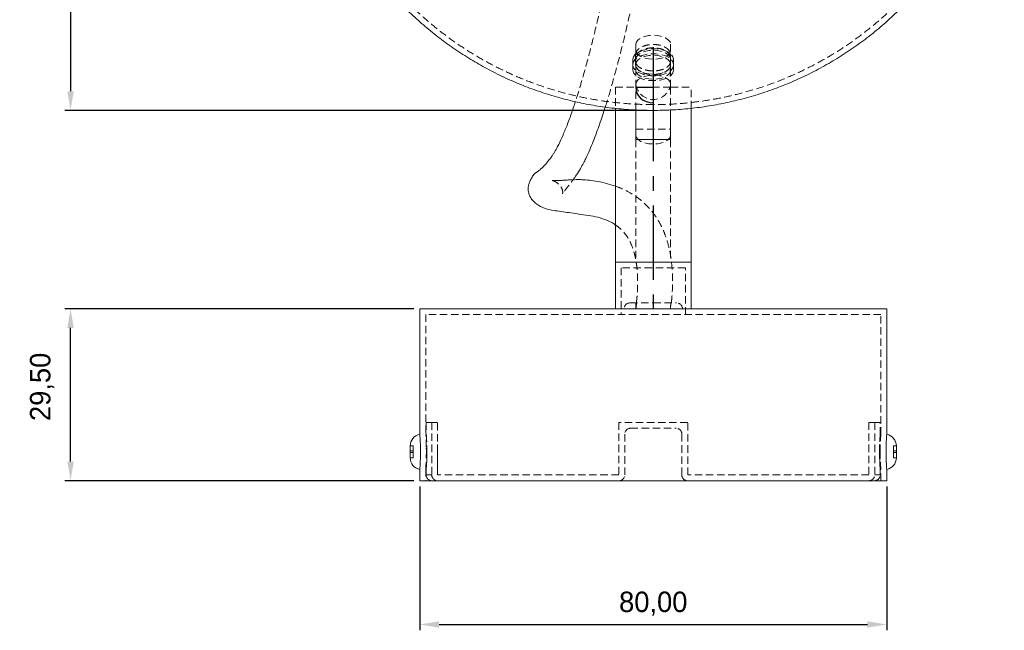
# Model space of a CAD drawing. Header units: millimetres. Extents: x 221 to 745, y 255 to 728.
# Tile 1 of 7: x 267 to 436, y 255 to 359. Entities that reach past the tile are written whole.
import ezdxf

# ---------------------------------------------------------------- set-up
doc = ezdxf.new("R2010")
doc.units = ezdxf.units.MM
doc.header["$PDSIZE"] = -1
doc.linetypes.add('CENTERX2', pattern=[20.32, 12.7, -2.54, 2.54, -2.54])
doc.linetypes.add('HIDDEN', pattern=[1.905, 1.27, -0.635])
doc.dimstyles.new('ISO-25', dxfattribs={"dimtxt": 2.5, "dimasz": 2.5, "dimexe": 1.25, "dimexo": 0.625, "dimtad": 1, "dimtxsty": 'Standard', "dimcen": 2.5, "dimadec": 0, "dimazin": 0, "dimtfac": 1, "dimtmove": 0, "dimatfit": 3, "dimfxl": 1, "dimarcsym": 0})

# ---------------------------------------------------------------- blocks, each defined once
blk = doc.blocks.new('*D5')
at = {"color": 0, "lineweight": -2, "transparency": 16777216}
for p, q in [((374.12, 464.15), (275.18, 464.15)), ((276.18, 460.85), (276.18, 347.17)), ((375.01, 343.87), (275.18, 343.87))]:
    blk.add_line(p, q, dxfattribs=at)
at = {"color": 0, "transparency": 16777216}
for points in [[(275.63, 460.85), (276.73, 460.85), (276.18, 464.15)], [(275.63, 347.17), (276.73, 347.17), (276.18, 343.87)]]:
    blk.add_solid(points, dxfattribs=at)
at = {"layer": 'Defpoints', "color": 0, "transparency": 16777216}
for p in [(375.12, 464.15), (276.18, 343.87), (376.01, 343.87)]:
    blk.add_point(p, dxfattribs=at)
at = {"color": 0, "transparency": 16777216, "insert": (269.76, 403.67), "char_height": 3.5, "attachment_point": 5, "rotation": 90}
blk.add_mtext('120', dxfattribs=at)
blk = doc.blocks.new('*D7')
at = {"color": 0, "lineweight": -2, "transparency": 16777216}
for p, q in [((336.03, 279.36), (336.03, 254.71)), ((416.03, 279.36), (416.03, 254.71)), ((339.33, 255.71), (412.73, 255.71))]:
    blk.add_line(p, q, dxfattribs=at)
at = {"color": 0, "transparency": 16777216}
for points in [[(339.33, 256.26), (339.33, 255.16), (336.03, 255.71)], [(412.73, 256.26), (412.73, 255.16), (416.03, 255.71)]]:
    blk.add_solid(points, dxfattribs=at)
at = {"layer": 'Defpoints', "color": 0, "transparency": 16777216}
for p in [(336.03, 280.36), (416.03, 280.36), (416.03, 255.71)]:
    blk.add_point(p, dxfattribs=at)
at = {"color": 0, "transparency": 16777216, "insert": (376.03, 259.27), "char_height": 3.5, "attachment_point": 5}
blk.add_mtext('80,00', dxfattribs=at)
blk = doc.blocks.new('*D8')
at = {"color": 0, "lineweight": -2, "transparency": 16777216}
for p, q in [((335.03, 309.86), (275.18, 309.86)), ((276.18, 283.66), (276.18, 306.56)), ((335.03, 280.36), (275.18, 280.36))]:
    blk.add_line(p, q, dxfattribs=at)
at = {"color": 0, "transparency": 16777216}
for points in [[(275.63, 306.56), (276.73, 306.56), (276.18, 309.86)], [(275.63, 283.66), (276.73, 283.66), (276.18, 280.36)]]:
    blk.add_solid(points, dxfattribs=at)
at = {"layer": 'Defpoints', "color": 0, "transparency": 16777216}
for p in [(276.18, 309.86), (336.03, 309.86), (336.03, 280.36)]:
    blk.add_point(p, dxfattribs=at)
at = {"color": 0, "transparency": 16777216, "insert": (271.3, 296.46), "char_height": 3.5, "attachment_point": 5, "rotation": 90}
blk.add_mtext('29,50', dxfattribs=at)

msp = doc.modelspace()

# ---------------------------------------------------------------- linework, layer by layer
at = {"color": 7, "linetype": 'HIDDEN', "lineweight": 0}
for p, q in [((373.058, 354.184), (373.058, 355.221)), ((379.008, 355.221), (379.008, 354.184)), ((372.558, 351.619), (372.558, 352.655)), ((373.058, 351.619), (373.058, 354.184)), ((379.008, 352.295), (379.008, 354.184)), ((379.508, 352.655), (379.508, 351.619)), ((372.558, 350.763), (372.558, 351.619)), ((373.008, 352.295), (373.008, 351.692)), ((373.058, 350.763), (373.058, 351.619)), ((379.008, 352.295), (379.008, 351.692)), ((379.008, 351.619), (379.008, 351.692)), ((379.008, 351.619), (379.008, 350.763)), ((379.508, 350.763), (379.508, 351.619)), ((373.058, 347.86), (373.058, 350.763)), ((379.008, 347.86), (379.008, 350.763)), ((369.533, 347.86), (373.058, 347.86)), ((369.533, 347.86), (369.533, 344.235)), ((373.058, 343.953), (373.058, 347.86)), ((379.008, 347.86), (373.058, 347.86)), ((379.008, 347.86), (379.008, 343.948)), ((379.008, 347.86), (382.533, 347.86)), ((382.533, 344.232), (382.533, 347.86)), ((373.058, 340.68), (379.008, 340.68)), ((373.058, 338.86), (373.058, 317.86)), ((379.008, 338.86), (379.008, 317.86)), ((382.533, 317.87), (369.533, 317.87)), ((376.033, 317.85), (382.533, 317.85)), ((381.533, 316.86), (370.533, 316.86)), ((370.533, 316.86), (370.533, 308.86)), ((381.533, 308.86), (381.533, 316.86)), ((372.033, 310.86), (376.033, 310.86)), ((373.144, 310.932), (373.033, 309.86)), ((373.033, 310.86), (373.033, 309.86)), ((376.033, 310.86), (380.033, 310.86)), ((415.033, 308.86), (337.033, 308.86)), ((337.033, 308.86), (337.033, 288.304)), ((415.033, 288.269), (415.033, 308.86)), ((338.068, 290.36), (337.13, 290.36)), ((337.13, 290.36), (337.13, 288.27)), ((338.068, 290.36), (338.068, 281.36)), ((339.073, 290.36), (338.068, 290.36)), ((338.073, 290.36), (338.073, 281.36)), ((339.073, 281.36), (339.073, 290.36)), ((370.133, 290.36), (370.133, 281.36)), ((381.933, 290.36), (370.133, 290.36)), ((381.933, 281.36), (381.933, 290.36)), ((413.977, 290.36), (412.989, 290.36)), ((412.989, 290.36), (412.989, 281.36)), ((413.977, 290.36), (413.977, 281.36)), ((414.923, 290.36), (413.977, 290.36)), ((413.989, 290.36), (413.989, 281.36)), ((414.923, 288.271), (414.923, 290.36)), ((372.133, 289.36), (379.933, 289.36)), ((337.133, 288.307), (337.033, 288.307)), ((339.076, 288.307), (339.073, 288.307)), ((339.076, 285.307), (339.076, 288.307)), ((371.133, 288.36), (371.133, 281.36)), ((380.933, 281.36), (380.933, 288.36)), ((415.033, 288.307), (414.92, 288.307)), ((334.876, 286.32), (334.376, 286.32)), ((334.876, 285.516), (334.376, 285.516)), ((334.876, 285.217), (334.376, 285.217)), ((334.876, 286.32), (334.876, 285.516)), ((334.876, 285.516), (334.876, 285.217)), ((334.876, 285.217), (334.876, 284.288)), ((336.145, 285.307), (336.143, 285.144)), ((337.148, 285.307), (337.146, 285.144)), ((337.247, 285.307), (337.244, 285.567)), ((339.076, 282.307), (339.076, 285.307)), ((414.919, 285.471), (414.923, 284.644)), ((415.922, 285.471), (415.926, 284.644)), ((417.189, 286.32), (417.689, 286.32)), ((417.189, 286.32), (417.189, 285.516)), ((417.189, 285.516), (417.689, 285.516)), ((417.189, 285.516), (417.189, 285.217)), ((417.189, 285.217), (417.689, 285.217)), ((417.189, 285.217), (417.189, 284.288)), ((417.689, 285.516), (417.689, 286.32)), ((417.689, 285.398), (417.689, 285.516)), ((417.689, 285.217), (417.689, 285.217)), ((417.689, 284.288), (417.689, 285.217)), ((334.876, 284.288), (334.376, 284.288)), ((417.189, 284.288), (417.689, 284.288)), ((337.033, 282.346), (337.033, 280.36)), ((337.13, 282.312), (337.13, 281.36)), ((339.073, 282.307), (339.076, 282.307)), ((414.923, 281.36), (414.923, 282.315)), ((414.923, 282.307), (415.033, 282.307)), ((415.033, 280.36), (415.033, 282.31)), ((338.073, 281.36), (337.13, 281.36)), ((370.133, 281.36), (339.073, 281.36)), ((412.989, 281.36), (381.933, 281.36)), ((413.977, 281.36), (414.923, 281.36))]:
    msp.add_line(p, q, dxfattribs=at)
at = {"color": 7, "linetype": 'CENTERX2'}
for p, q in [((376.033, 354.703), (376.033, 345.335)), ((376.033, 347.86), (376.033, 309.86))]:
    msp.add_line(p, q, dxfattribs=at)
at = {"color": 7, "linetype": 'Continuous'}
for p, q in [((373.058, 347.86), (376.033, 347.86)), ((376.033, 347.86), (376.033, 345.169))]:
    msp.add_line(p, q, dxfattribs=at)
at = {"color": 7, "linetype": 'Continuous', "lineweight": 15}
for p, q in [((369.533, 344.235), (369.533, 317.87)), ((382.533, 317.87), (382.533, 344.232)), ((373.058, 338.86), (373.058, 343.953)), ((379.008, 343.948), (379.008, 338.86)), ((373.058, 338.86), (379.008, 338.86)), ((369.533, 317.85), (369.533, 309.86)), ((376.033, 317.86), (369.543, 317.86)), ((382.523, 317.86), (376.033, 317.86)), ((382.533, 309.86), (382.533, 317.85)), ((336.033, 309.86), (336.033, 288.304)), ((416.033, 309.86), (336.033, 309.86)), ((416.033, 288.269), (416.033, 309.86)), ((417.689, 285.217), (417.689, 285.398)), ((334.376, 284.295), (334.376, 284.288)), ((417.689, 284.295), (417.689, 284.288)), ((336.033, 282.346), (336.033, 280.36)), ((416.033, 280.36), (416.033, 282.311)), ((416.033, 280.36), (336.033, 280.36))]:
    msp.add_line(p, q, dxfattribs=at)
at = {"color": 8, "linetype": 'Continuous', "lineweight": 15}
for p, q in [((369.533, 317.87), (376.033, 317.87)), ((382.533, 317.85), (369.533, 317.85)), ((376.033, 317.87), (382.533, 317.87))]:
    msp.add_line(p, q, dxfattribs=at)
at = {"color": 7, "linetype": 'HIDDEN', "lineweight": 0, "flags": 128}
for points in [[(373.058, 355.221), (373.159, 355.62), (373.456, 355.991), (373.929, 356.311), (374.545, 356.556), (375.263, 356.71), (376.033, 356.762), (376.803, 356.71), (377.52, 356.556), (378.136, 356.311), (378.609, 355.991), (378.906, 355.62), (379.008, 355.221)], [(372.558, 352.655), (372.659, 353.086), (372.956, 353.491), (373.432, 353.849), (374.059, 354.136), (374.8, 354.338), (375.614, 354.442), (376.452, 354.442), (377.265, 354.338), (378.007, 354.136), (378.634, 353.849), (379.11, 353.491), (379.407, 353.086), (379.508, 352.655)], [(372.558, 351.799), (372.659, 352.23), (372.956, 352.636), (373.432, 352.993), (374.059, 353.281), (374.8, 353.483), (375.614, 353.587), (376.452, 353.587), (377.265, 353.483), (378.007, 353.281), (378.634, 352.993), (379.11, 352.636), (379.407, 352.23), (379.508, 351.799)], [(373.058, 352.655), (373.159, 353.054), (373.456, 353.425), (373.929, 353.745), (374.545, 353.99), (375.263, 354.144), (376.033, 354.196), (376.803, 354.144), (377.52, 353.99), (378.136, 353.745), (378.609, 353.425), (378.906, 353.054), (379.008, 352.655)], [(379.008, 354.184), (378.906, 353.786), (378.609, 353.414), (378.136, 353.095), (377.52, 352.85), (376.803, 352.696), (376.033, 352.643), (375.263, 352.696), (374.545, 352.85), (373.929, 353.095), (373.456, 353.414), (373.159, 353.786), (373.058, 354.184)], [(373.058, 351.799), (373.159, 352.198), (373.456, 352.57), (373.929, 352.889), (374.545, 353.134), (375.263, 353.288), (376.033, 353.341), (376.803, 353.288), (377.52, 353.134), (378.136, 352.889), (378.609, 352.57), (378.906, 352.198), (379.008, 351.799)], [(379.508, 351.619), (379.407, 351.188), (379.11, 350.782), (378.634, 350.425), (378.007, 350.137), (377.265, 349.935), (376.452, 349.831), (375.614, 349.831), (374.8, 349.935), (374.059, 350.137), (373.432, 350.425), (372.956, 350.782), (372.659, 351.188), (372.558, 351.619)], [(379.008, 351.619), (378.906, 351.22), (378.609, 350.848), (378.136, 350.529), (377.52, 350.284), (376.803, 350.13), (376.033, 350.077), (375.263, 350.13), (374.545, 350.284), (373.929, 350.529), (373.456, 350.848), (373.159, 351.22), (373.058, 351.619)], [(379.508, 350.763), (379.407, 350.332), (379.11, 349.927), (378.634, 349.569), (378.007, 349.282), (377.265, 349.08), (376.452, 348.976), (375.614, 348.976), (374.8, 349.08), (374.059, 349.282), (373.432, 349.569), (372.956, 349.927), (372.659, 350.332), (372.558, 350.763)], [(379.008, 350.763), (378.906, 350.364), (378.609, 349.993), (378.136, 349.673), (377.52, 349.428), (376.803, 349.274), (376.033, 349.222), (375.263, 349.274), (374.545, 349.428), (373.929, 349.673), (373.456, 349.993), (373.159, 350.364), (373.058, 350.763)], [(373.058, 348.378), (373.159, 348.777), (373.456, 349.149), (373.929, 349.468), (374.545, 349.713), (375.263, 349.867), (376.033, 349.92), (376.803, 349.867), (377.52, 349.713), (378.136, 349.468), (378.609, 349.149), (378.906, 348.777), (379.008, 348.378)], [(379.008, 339.644), (378.906, 339.245), (378.609, 338.873), (378.136, 338.554), (377.52, 338.309), (376.803, 338.155), (376.033, 338.103), (375.263, 338.155), (374.545, 338.309), (373.929, 338.554), (373.456, 338.873), (373.159, 339.245), (373.058, 339.644)], [(337.133, 288.27), (337.132, 288.288), (337.152, 288.008), (337.188, 287.424), (337.224, 286.601), (337.244, 285.631), (337.239, 284.627), (337.212, 283.701), (337.174, 282.954), (337.142, 282.471), (337.13, 282.307), (337.144, 282.482), (337.176, 282.973), (337.215, 283.728), (337.242, 284.662), (337.247, 285.307), (337.247, 285.307)]]:
    msp.add_lwpolyline(points, dxfattribs=at)
at = {"color": 7, "linetype": 'Continuous', "flags": 128}
msp.add_lwpolyline([(373.058, 347.86), (373.085, 347.343), (373.235, 346.842), (373.499, 346.377), (373.868, 345.967), (374.326, 345.629), (374.854, 345.377), (375.431, 345.222), (376.033, 345.169)], dxfattribs=at)
at = {"color": 7, "linetype": 'HIDDEN', "lineweight": 0}
for centre, radius, start, end in [((376.033, 348.754), 2.999, 187.19734, 352.80266), ((372.033, 309.86), 1, 90, 180), ((380.033, 309.86), 1, 0, 90), ((372.133, 288.36), 1, 90, 180), ((379.933, 288.36), 1, 0, 90), ((338.13, 281.36), 1, 180, 270), ((370.133, 281.36), 1, 270, 0), ((381.933, 281.36), 1, 180, 270), ((413.923, 281.36), 1, 270, 0)]:
    msp.add_arc(centre, radius, start, end, dxfattribs=at)
at = {"color": 7, "linetype": 'Continuous', "lineweight": 15}
for centre, radius, start, end in [((369.543, 317.87), 0.01, 180, 270), ((369.543, 317.85), 0.01, 90, 180), ((382.523, 317.87), 0.01, 270, 0), ((382.523, 317.85), 0.01, 0, 90), ((336.376, 286.337), 2, 99.87732, 180), ((415.689, 286.337), 2, 359.99984, 80.01373), ((336.376, 284.278), 2, 179.99724, 259.96663), ((415.689, 284.278), 2, 279.89299, 0.00276)]:
    msp.add_arc(centre, radius, start, end, dxfattribs=at)
for points, knots in [([(376.008, 343.872), (377.03, 343.887), (379.144, 343.918), (382.342, 344.178), (385.595, 344.61), (388.827, 345.222), (392.027, 346.011), (395.184, 346.976), (398.29, 348.115), (401.332, 349.425), (404.302, 350.902), (407.188, 352.542), (409.983, 354.34), (412.675, 356.291), (415.256, 358.388), (417.717, 360.625), (420.051, 362.994), (422.249, 365.487), (424.305, 368.097), (426.213, 370.813), (427.967, 373.628), (429.561, 376.533), (430.991, 379.517), (432.254, 382.572), (433.345, 385.686), (434.263, 388.852), (435.005, 392.057), (435.569, 395.294), (435.956, 398.551), (436.165, 401.819), (436.195, 405.089), (436.048, 408.349), (435.725, 411.592), (435.228, 414.808), (434.559, 417.987), (433.721, 421.12), (432.716, 424.199), (431.549, 427.216), (430.224, 430.162), (428.744, 433.029), (427.114, 435.809), (425.34, 438.496), (423.426, 441.081), (421.379, 443.559), (419.203, 445.923), (416.905, 448.167), (414.491, 450.284), (411.968, 452.27), (409.342, 454.118), (406.619, 455.825), (403.809, 457.385), (400.916, 458.793), (397.949, 460.046), (394.916, 461.141), (391.823, 462.072), (388.68, 462.838), (385.495, 463.434), (382.275, 463.859), (379.031, 464.11), (375.771, 464.186), (372.504, 464.085), (369.24, 463.805), (365.989, 463.348), (362.761, 462.712), (359.567, 461.9), (356.415, 460.911), (353.318, 459.75), (350.284, 458.417), (347.325, 456.919), (344.45, 455.257), (341.669, 453.438), (338.991, 451.468), (336.426, 449.351), (333.981, 447.097), (331.665, 444.711), (329.485, 442.202), (327.448, 439.578), (325.56, 436.847), (323.827, 434.02), (322.255, 431.104), (320.847, 428.11), (319.607, 425.047), (318.538, 421.925), (317.644, 418.754), (316.925, 415.543), (316.384, 412.304), (316.021, 409.044), (315.836, 405.775), (315.83, 402.507), (316, 399.248), (316.346, 396.008), (316.866, 392.797), (317.558, 389.624), (318.418, 386.497), (319.445, 383.425), (320.633, 380.418), (321.979, 377.482), (323.479, 374.626), (325.128, 371.858), (326.922, 369.184), (328.853, 366.612), (330.918, 364.149), (333.111, 361.801), (335.425, 359.574), (337.853, 357.473), (340.391, 355.506), (343.03, 353.676), (345.764, 351.989), (348.586, 350.449), (351.489, 349.06), (354.465, 347.828), (357.507, 346.755), (360.607, 345.846), (363.756, 345.103), (366.946, 344.528), (370.169, 344.128), (373.194, 343.908), (375.143, 343.883), (376.008, 343.872)], [0, 0, 0, 0, 0.0081153, 0.016776, 0.0254562, 0.0341551, 0.0428716, 0.0516046, 0.0603525, 0.0691137, 0.077886, 0.0866675, 0.0954561, 0.1042494, 0.1130454, 0.1218419, 0.1306371, 0.1394289, 0.1482156, 0.1569958, 0.1657679, 0.1745307, 0.183283, 0.1920241, 0.200753, 0.2094692, 0.218172, 0.2268612, 0.2355364, 0.2441975, 0.2528443, 0.2614771, 0.2700959, 0.2787009, 0.2872926, 0.2958712, 0.3044373, 0.3129916, 0.3215348, 0.3300676, 0.3385909, 0.3471059, 0.3556135, 0.364115, 0.3726118, 0.3811052, 0.3895969, 0.3980884, 0.4065814, 0.4150778, 0.4235793, 0.432088, 0.4406056, 0.4491339, 0.4576749, 0.46623, 0.4748009, 0.4833889, 0.4919949, 0.5006198, 0.509264, 0.5179276, 0.5266103, 0.5353116, 0.5440304, 0.5527655, 0.5615153, 0.570278, 0.5790517, 0.5878343, 0.5966236, 0.6054174, 0.6142135, 0.62301, 0.6318048, 0.640596, 0.649382, 0.6581612, 0.6669321, 0.6756936, 0.6844445, 0.693184, 0.7019112, 0.7106256, 0.7193267, 0.728014, 0.7366873, 0.7453465, 0.7539916, 0.7626225, 0.7712394, 0.7798426, 0.7884325, 0.7970094, 0.805574, 0.8141267, 0.8226685, 0.8312, 0.8397221, 0.848236, 0.8567428, 0.8652436, 0.8737398, 0.8822329, 0.8907245, 0.8992161, 0.9077094, 0.9162064, 0.9247088, 0.9332185, 0.9417374, 0.9502674, 0.9588101, 0.9673673, 0.9759404, 0.9845307, 0.9931392, 1, 1, 1, 1]), ([(362.691, 345.384), (362.454, 344.666), (361.986, 343.249), (361.216, 341.181), (360.447, 339.327), (359.753, 337.871), (359.218, 336.893), (358.844, 336.307), (358.511, 335.82), (358.018, 335.153), (357.445, 334.49), (356.917, 333.963), (356.549, 333.627), (356.247, 333.395), (356.015, 333.232), (356.007, 333.246), (355.822, 333.134), (355.601, 332.927), (355.195, 332.356), (354.882, 331.709), (354.714, 331.272), (354.632, 330.918), (354.582, 330.507), (354.616, 329.81), (354.949, 328.959), (355.659, 328.039), (356.868, 327.236), (358.277, 326.813), (359.642, 326.62), (360.898, 326.453), (362.208, 326.237), (363.751, 326.019), (365.265, 325.814), (366.878, 325.495), (368.289, 324.958), (369.197, 324.498), (369.504, 324.268), (369.533, 324.246)], [0, 0, 0, 0, 0.0538458, 0.106276, 0.1492279, 0.183574, 0.2043583, 0.2134511, 0.2220792, 0.2368893, 0.259268, 0.2731213, 0.2879308, 0.3007402, 0.3113777, 0.3256738, 0.3298799, 0.3373575, 0.3537184, 0.375463, 0.3934819, 0.4036133, 0.4111038, 0.4286038, 0.4514324, 0.4731771, 0.5150621, 0.5680427, 0.6238697, 0.6850698, 0.7444959, 0.7988221, 0.8613206, 0.9186113, 0.9728674, 0.9974744, 1, 1, 1, 1]), ([(362.283, 331.979), (362.479, 332.248), (362.913, 332.843), (363.53, 333.83), (364.06, 334.788), (364.843, 336.369), (365.797, 338.637), (366.878, 341.563), (367.491, 343.471), (367.807, 344.451)], [0, 0, 0, 0, 0.0671714, 0.1481233, 0.2200766, 0.2793342, 0.504595, 0.7455641, 1, 1, 1, 1]), ([(369.533, 330.884), (369.02, 331.053), (367.992, 331.391), (366.51, 331.707), (365.085, 331.916), (363.863, 332.006), (362.761, 332.008), (361.778, 331.96), (360.897, 331.905), (360.19, 331.87), (359.624, 331.858), (359.174, 331.866), (358.881, 331.873), (358.721, 331.875), (358.711, 331.871), (358.708, 331.869)], [0, 0, 0, 0, 0.1020855, 0.2048538, 0.2979011, 0.3935582, 0.4691993, 0.5551072, 0.6331326, 0.6997578, 0.7610925, 0.8317438, 0.908727, 0.9695802, 1, 1, 1, 1]), ([(336.035, 282.346), (336.035, 282.335), (336.032, 282.294), (336.052, 282.571), (336.089, 283.147), (336.127, 283.991), (336.148, 284.977), (336.143, 286), (336.115, 286.947), (336.075, 287.702), (336.04, 288.212), (336.035, 288.274), (336.033, 288.304)], [0, 0, 0, 0, 0.0366348, 0.1436922, 0.2508594, 0.3582895, 0.4657266, 0.5729018, 0.6799557, 0.7872173, 0.8946921, 1, 1, 1, 1]), ([(415.92, 285.307), (415.923, 285.644), (415.928, 286.317), (415.963, 287.217), (416.002, 287.889), (416.03, 288.272), (416.03, 288.27), (416.03, 288.269)], [0, 0, 0, 0, 0.2144268, 0.4288389, 0.6436304, 0.8586705, 1, 1, 1, 1]), ([(334.376, 284.295), (334.376, 284.319), (334.376, 284.374), (334.376, 284.569), (334.376, 284.852), (334.376, 285.115), (334.376, 285.347), (334.376, 285.581), (334.376, 285.874), (334.376, 286.135), (334.376, 286.308), (334.376, 286.326), (334.376, 286.335)], [0, 0, 0, 0, 0.0906385, 0.2017569, 0.3149734, 0.429964, 0.4681356, 0.5459722, 0.6616814, 0.7772396, 0.891794, 1, 1, 1, 1]), ([(416.032, 282.311), (416.032, 282.31), (416.037, 282.253), (416.022, 282.454), (415.99, 282.923), (415.949, 283.7), (415.924, 284.538), (415.921, 285.091), (415.92, 285.307)], [0, 0, 0, 0, 0.0041048, 0.2182272, 0.4323445, 0.6469824, 0.8618589, 1, 1, 1, 1]), ([(334.376, 284.291), (334.376, 284.286), (334.376, 284.28), (334.376, 284.287), (334.376, 284.288)], [0, 0, 0, 0, 0.8618932, 1, 1, 1, 1])]:
    msp.add_open_spline(points, degree=3, knots=knots, dxfattribs=at)
at = {"color": 7, "linetype": 'HIDDEN', "lineweight": 0}
for points, knots in [([(376.008, 344.872), (377.022, 344.887), (379.118, 344.918), (382.289, 345.178), (385.515, 345.61), (388.719, 346.222), (391.891, 347.011), (395.021, 347.977), (398.097, 349.115), (401.11, 350.425), (404.05, 351.901), (406.906, 353.541), (409.669, 355.338), (412.328, 357.287), (414.876, 359.382), (417.303, 361.616), (419.602, 363.981), (421.764, 366.469), (423.783, 369.073), (425.653, 371.782), (427.368, 374.589), (428.922, 377.483), (430.312, 380.456), (431.533, 383.497), (432.583, 386.596), (433.458, 389.744), (434.157, 392.93), (434.679, 396.145), (435.023, 399.379), (435.188, 402.621), (435.176, 405.862), (434.986, 409.092), (434.621, 412.301), (434.082, 415.481), (433.372, 418.622), (432.494, 421.715), (431.45, 424.751), (430.246, 427.722), (428.883, 430.619), (427.368, 433.436), (425.705, 436.163), (423.899, 438.794), (421.955, 441.322), (419.88, 443.74), (417.678, 446.042), (415.357, 448.221), (412.922, 450.272), (410.38, 452.189), (407.738, 453.967), (405.003, 455.602), (402.182, 457.088), (399.282, 458.421), (396.311, 459.597), (393.277, 460.612), (390.188, 461.463), (387.051, 462.147), (383.876, 462.661), (380.671, 463.003), (377.445, 463.169), (374.208, 463.159), (370.968, 462.972), (367.737, 462.607), (364.523, 462.063), (361.338, 461.342), (358.191, 460.444), (355.093, 459.371), (352.054, 458.127), (349.085, 456.714), (346.196, 455.137), (343.396, 453.4), (340.696, 451.508), (338.104, 449.468), (335.629, 447.287), (333.281, 444.971), (331.065, 442.529), (328.99, 439.969), (327.062, 437.299), (325.287, 434.529), (323.671, 431.667), (322.218, 428.723), (320.931, 425.708), (319.815, 422.63), (318.873, 419.499), (318.106, 416.326), (317.515, 413.121), (317.103, 409.894), (316.869, 406.654), (316.814, 403.411), (316.935, 400.176), (317.233, 396.957), (317.706, 393.765), (318.35, 390.608), (319.164, 387.496), (320.145, 384.437), (321.288, 381.44), (322.591, 378.513), (324.047, 375.665), (325.654, 372.902), (327.406, 370.233), (329.298, 367.665), (331.323, 365.204), (333.477, 362.857), (335.753, 360.63), (338.145, 358.529), (340.647, 356.56), (343.251, 354.728), (345.951, 353.038), (348.74, 351.494), (351.611, 350.102), (354.555, 348.865), (357.566, 347.788), (360.635, 346.873), (363.755, 346.124), (366.916, 345.544), (370.111, 345.139), (373.146, 344.91), (375.114, 344.884), (376.008, 344.872)], [0, 0, 0, 0, 0.0081837, 0.0169177, 0.0256717, 0.0344447, 0.0432359, 0.0520439, 0.0608671, 0.0697038, 0.0785518, 0.0874091, 0.0962734, 0.1051425, 0.114014, 0.1228859, 0.1317561, 0.1406227, 0.1494839, 0.158338, 0.1671837, 0.1760197, 0.1848448, 0.1936582, 0.202459, 0.2112465, 0.2200203, 0.22878, 0.2375254, 0.2462562, 0.2549725, 0.2636744, 0.2723619, 0.2810355, 0.2896954, 0.2983421, 0.3069762, 0.3155983, 0.3242092, 0.3328099, 0.3414011, 0.3499841, 0.35856, 0.3671301, 0.3756959, 0.3842588, 0.3928204, 0.4013826, 0.409947, 0.4185156, 0.4270903, 0.435673, 0.4442657, 0.4528703, 0.4614884, 0.4701219, 0.4787721, 0.4874404, 0.4961275, 0.5048343, 0.513561, 0.5223075, 0.5310733, 0.5398576, 0.5486593, 0.5574769, 0.5663087, 0.5751526, 0.5840066, 0.5928685, 0.601736, 0.6106068, 0.6194788, 0.6283499, 0.6372181, 0.6460815, 0.6549386, 0.6637877, 0.6726275, 0.681457, 0.6902749, 0.6990806, 0.7078733, 0.7166525, 0.7254176, 0.7341685, 0.7429049, 0.7516268, 0.7603342, 0.7690272, 0.7777061, 0.7863712, 0.7950229, 0.8036617, 0.8122884, 0.8209035, 0.829508, 0.8381028, 0.8466888, 0.8552673, 0.8638394, 0.8724067, 0.8809705, 0.8895324, 0.8980942, 0.9066575, 0.9152243, 0.9237964, 0.9323758, 0.9409645, 0.9495642, 0.958177, 0.9668044, 0.975448, 0.9841092, 0.992789, 1, 1, 1, 1]), ([(373.477, 409.014), (373.472, 407.962), (373.464, 405.892), (373.286, 402.547), (373.022, 399.071), (372.659, 395.343), (372.182, 391.219), (371.577, 386.669), (370.86, 381.868), (370.037, 376.885), (369.122, 371.815), (368.097, 366.616), (366.973, 361.381), (365.756, 356.21), (364.631, 351.859), (363.622, 348.358), (363.061, 346.476), (362.724, 345.481), (362.691, 345.384)], [0, 0, 0, 0, 0.0660237, 0.1298859, 0.1908174, 0.2550376, 0.3246824, 0.3993378, 0.4783519, 0.5538269, 0.6311007, 0.7084475, 0.7844995, 0.8577314, 0.9263944, 0.9626251, 0.9963555, 1, 1, 1, 1]), ([(367.807, 344.451), (367.821, 344.493), (368.225, 345.716), (368.972, 348.325), (370.095, 352.413), (371.208, 356.911), (372.284, 361.605), (373.299, 366.402), (374.243, 371.219), (375.105, 375.99), (375.923, 380.912), (376.673, 385.908), (377.341, 390.987), (377.893, 395.966), (378.306, 400.85), (378.569, 405.565), (378.548, 408.42), (378.537, 409.84)], [0, 0, 0, 0, 0.0015451, 0.0447675, 0.1000938, 0.1608351, 0.2259285, 0.2938269, 0.3634606, 0.4339161, 0.5043735, 0.5856113, 0.6652152, 0.7468983, 0.8309531, 0.9159139, 1, 1, 1, 1]), ([(373.008, 353.431), (373.047, 353.646), (373.126, 354.076), (373.75, 354.643), (374.644, 355.035), (375.656, 355.204), (376.626, 355.175), (377.495, 354.983), (378.229, 354.648), (378.775, 354.181), (378.99, 353.75), (379.004, 353.493), (379.008, 353.431)], [0, 0, 0, 0, 0.12448908, 0.24927947, 0.36530995, 0.46814085, 0.56157869, 0.65247715, 0.7470893, 0.85008347, 0.96396669, 1, 1, 1, 1]), ([(379.008, 352.84), (378.968, 353.056), (378.89, 353.489), (378.271, 354.059), (377.382, 354.455), (376.372, 354.629), (375.399, 354.601), (374.526, 354.409), (373.788, 354.07), (373.241, 353.598), (373.026, 353.162), (373.011, 352.902), (373.008, 352.84)], [0, 0, 0, 0, 0.12379412, 0.24787522, 0.3636467, 0.46674849, 0.56072938, 0.65216806, 0.74715318, 0.85024095, 0.96384934, 1, 1, 1, 1]), ([(373.008, 352.295), (373.008, 352.329), (373.008, 352.529), (373.008, 352.902), (373.008, 353.255), (373.008, 353.431)], [0, 0, 0, 0, 0.0908042, 0.5453325, 1, 1, 1, 1]), ([(379.008, 353.431), (379.008, 353.08), (379.008, 352.695), (379.008, 352.329), (379.008, 352.295)], [0, 0, 0, 0, 0.9091926, 1, 1, 1, 1]), ([(379.008, 352.295), (378.95, 352.048), (378.844, 351.59), (378.077, 351.045), (377.11, 350.723), (376.089, 350.62), (375.161, 350.689), (374.346, 350.892), (373.664, 351.223), (373.126, 351.699), (373.05, 352.083), (373.008, 352.295)], [0, 0, 0, 0, 0.1515009, 0.2806707, 0.3963449, 0.4949824, 0.5831684, 0.6704037, 0.7642449, 0.8698253, 1, 1, 1, 1]), ([(373.008, 351.692), (373.049, 351.481), (373.131, 351.058), (373.777, 350.514), (374.7, 350.148), (375.724, 350.002), (376.678, 350.04), (377.519, 350.222), (378.236, 350.533), (378.778, 350.975), (378.99, 351.386), (379.004, 351.635), (379.008, 351.692)], [0, 0, 0, 0, 0.1277403, 0.2557997, 0.3740239, 0.4758948, 0.5660161, 0.6534562, 0.7460024, 0.8491124, 0.9653327, 1, 1, 1, 1]), ([(358.708, 331.869), (358.704, 331.869), (358.689, 331.869), (358.802, 331.842), (359.174, 331.699), (359.746, 331.34), (360.298, 330.723), (360.533, 330.059), (360.503, 329.599), (360.458, 329.542), (360.472, 329.58), (360.525, 329.651), (360.567, 329.678), (360.649, 329.799), (360.745, 329.944), (360.958, 330.25), (361.344, 330.735), (361.777, 331.276), (362.064, 331.671), (362.238, 331.915), (362.283, 331.979)], [0, 0, 0, 0, 0.0171978, 0.0709996, 0.14032, 0.2360125, 0.3392505, 0.4276822, 0.4882769, 0.5625557, 0.6130991, 0.674742, 0.7423244, 0.7721057, 0.7989726, 0.8243376, 0.8836271, 0.9343558, 0.9828996, 1, 1, 1, 1]), ([(379.129, 310.857), (379.166, 311.21), (379.258, 312.09), (379.322, 313.406), (379.34, 314.674), (379.321, 315.605), (379.289, 316.288), (379.231, 317.166), (379.09, 318.515), (378.749, 320.391), (378.203, 322.239), (377.536, 323.829), (376.825, 325.139), (376.014, 326.322), (375.127, 327.363), (374.19, 328.258), (372.89, 329.28), (371.339, 330.163), (370.128, 330.702), (369.565, 330.875), (369.533, 330.884)], [0, 0, 0, 0, 0.0471947, 0.117729, 0.1710181, 0.209555, 0.2350796, 0.2563879, 0.3184821, 0.4007033, 0.4820401, 0.5395532, 0.595152, 0.649326, 0.7021768, 0.7542222, 0.8059971, 0.9099422, 0.9948391, 1, 1, 1, 1]), ([(369.533, 324.246), (369.758, 324.088), (370.219, 323.766), (370.904, 323.1), (371.577, 322.235), (372.182, 321.144), (372.65, 319.91), (372.962, 318.682), (373.132, 317.688), (373.235, 316.849), (373.307, 316.011), (373.355, 314.927), (373.347, 313.546), (373.283, 312.174), (373.183, 311.277), (373.144, 310.932)], [0, 0, 0, 0, 0.0671384, 0.1368857, 0.2052679, 0.2799991, 0.3664306, 0.4508747, 0.5241088, 0.566955, 0.6234545, 0.6985183, 0.796182, 0.9216463, 1, 1, 1, 1]), ([(373.083, 309.86), (373.083, 309.865), (373.102, 310.198), (373.128, 310.531), (373.154, 310.86)], [0, 0, 0, 0, 0.0145076, 1, 1, 1, 1]), ([(379.028, 310.86), (379.017, 310.532), (379.006, 310.198), (378.984, 309.865), (378.984, 309.86)], [0, 0, 0, 0, 0.9849154, 1, 1, 1, 1]), ([(337.036, 282.346), (337.035, 282.335), (337.032, 282.294), (337.053, 282.571), (337.09, 283.147), (337.13, 283.99), (337.151, 284.976), (337.146, 286), (337.117, 286.946), (337.076, 287.702), (337.04, 288.211), (337.035, 288.274), (337.033, 288.304)], [0, 0, 0, 0, 0.0366117, 0.1436525, 0.2508086, 0.3582413, 0.4656815, 0.5728463, 0.6798832, 0.7871386, 0.8946183, 1, 1, 1, 1]), ([(414.805, 285.307), (414.808, 285.644), (414.813, 286.317), (414.85, 287.217), (414.891, 287.89), (414.92, 288.274), (414.92, 288.272), (414.92, 288.271)], [0, 0, 0, 0, 0.2131073, 0.426199, 0.6396964, 0.8534655, 1, 1, 1, 1]), ([(414.922, 288.288), (414.917, 288.217), (414.906, 288.074), (414.866, 287.46), (414.828, 286.627), (414.806, 285.638), (414.811, 284.614), (414.84, 283.674), (414.882, 282.894), (414.902, 282.612), (414.912, 282.471)], [0, 0, 0, 0, 0.1247555, 0.24964, 0.3748467, 0.5000669, 0.6249708, 0.7497272, 0.8747355, 1, 1, 1, 1]), ([(414.917, 285.307), (414.92, 285.644), (414.925, 286.317), (414.962, 287.217), (415.001, 287.889), (415.03, 288.272), (415.03, 288.27), (415.03, 288.269)], [0, 0, 0, 0, 0.2144054, 0.4287954, 0.6435845, 0.8586352, 1, 1, 1, 1]), ([(336.14, 285.971), (336.14, 285.964), (336.146, 285.758), (336.145, 285.529), (336.145, 285.307)], [0, 0, 0, 0, 0.0301088, 1, 1, 1, 1]), ([(337.142, 285.971), (337.142, 285.965), (337.148, 285.759), (337.148, 285.53), (337.148, 285.307)], [0, 0, 0, 0, 0.0289267, 1, 1, 1, 1]), ([(414.923, 282.315), (414.923, 282.312), (414.927, 282.253), (414.911, 282.452), (414.877, 282.922), (414.836, 283.699), (414.809, 284.537), (414.806, 285.091), (414.805, 285.307)], [0, 0, 0, 0, 0.0099782, 0.2227639, 0.4355547, 0.6488983, 0.8624886, 1, 1, 1, 1]), ([(415.032, 282.31), (415.032, 282.309), (415.037, 282.253), (415.021, 282.453), (414.988, 282.922), (414.947, 283.699), (414.921, 284.537), (414.918, 285.091), (414.917, 285.307)], [0, 0, 0, 0, 0.0039558, 0.2180503, 0.432139, 0.6467749, 0.8616625, 1, 1, 1, 1]), ([(338.068, 281.36), (338.079, 281.25), (338.101, 281.029), (338.271, 280.734), (338.522, 280.508), (338.812, 280.38), (339.009, 280.366), (339.093, 280.36)], [0, 0, 0, 0, 0.2081475, 0.41621878, 0.62646967, 0.84155945, 1, 1, 1, 1]), ([(412.951, 280.36), (413.069, 280.372), (413.304, 280.394), (413.616, 280.574), (413.848, 280.837), (413.962, 281.116), (413.973, 281.295), (413.977, 281.36)], [0, 0, 0, 0, 0.2217229, 0.4435439, 0.6624819, 0.8760737, 1, 1, 1, 1])]:
    msp.add_open_spline(points, degree=3, knots=knots, dxfattribs=at)
at = {"color": 8, "linetype": 'Continuous', "lineweight": 15}
for points, knots in [([(417.689, 286.335), (417.689, 286.326), (417.689, 286.308), (417.689, 286.135), (417.689, 285.874), (417.689, 285.581), (417.689, 285.347), (417.689, 285.115), (417.689, 284.852), (417.689, 284.569), (417.689, 284.374), (417.689, 284.319), (417.689, 284.295)], [0, 0, 0, 0, 0.1081935, 0.2227495, 0.3383093, 0.4540202, 0.5318579, 0.57003, 0.6850799, 0.7982402, 0.9093603, 1, 1, 1, 1]), ([(417.689, 284.288), (417.689, 284.287), (417.689, 284.28), (417.689, 284.286), (417.689, 284.291)], [0, 0, 0, 0, 0.1380972, 1, 1, 1, 1])]:
    msp.add_open_spline(points, degree=3, knots=knots, dxfattribs=at)
at = {"color": 7, "linetype": 'HIDDEN', "lineweight": 0}
msp.add_open_spline([(417.689, 285.217), (417.689, 285.247), (417.689, 285.307), (417.689, 285.368), (417.689, 285.398)], degree=3, dxfattribs=at)

# ---------------------------------------------------------------- dimensions: what is measured, and where the dimension line sits
dim = msp.add_linear_dim(base=(276.181, 343.872), p1=(375.122, 464.151), p2=(376.008, 343.872), angle=90, text='120', dimstyle='ISO-25', override={"dimtxt": 3.5, "dimasz": 3.302, "dimexe": 1, "dimexo": 1, "dimgap": 1.524, "dimtih": 1, "dimtoh": 1, "dimzin": 0, "dimadec": 2, "dimtmove": 2, "dimtzin": 0})
dim.commit()
dim.dimension.update_dxf_attribs({"geometry": '*D5', "text_midpoint": (269.761, 403.67), "dimtype": 160, "text_rotation": 90})
dim = msp.add_linear_dim(base=(276.181, 309.86), p1=(336.033, 280.36), p2=(336.033, 309.86), angle=90, dimstyle='ISO-25', override={"dimtxt": 3.5, "dimasz": 3.302, "dimexe": 1, "dimexo": 1, "dimgap": 1.524, "dimtih": 1, "dimtoh": 1, "dimzin": 0, "dimadec": 2, "dimtmove": 2, "dimtzin": 0})
dim.commit()
dim.dimension.update_dxf_attribs({"geometry": '*D8', "text_midpoint": (271.299, 296.46), "dimtype": 160, "text_rotation": 90})
dim = msp.add_linear_dim(base=(416.033, 255.708), p1=(336.033, 280.36), p2=(416.033, 280.36), dimstyle='ISO-25', override={"dimtxt": 3.5, "dimasz": 3.302, "dimexe": 1, "dimexo": 1, "dimgap": 1.524, "dimtih": 1, "dimtoh": 1, "dimzin": 0, "dimadec": 2, "dimtzin": 0})
dim.commit()
dim.dimension.update_dxf_attribs({"geometry": '*D7', "text_midpoint": (376.033, 259.274)})

doc.saveas('drawing.dxf')
